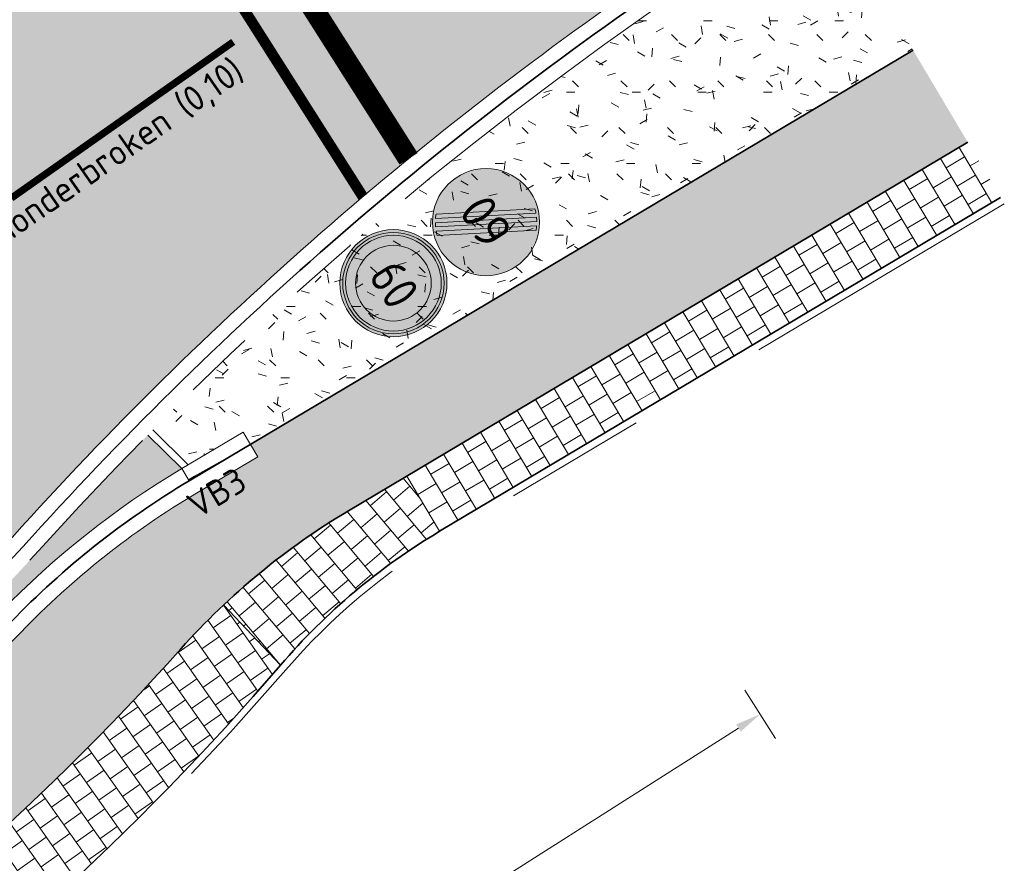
# Model space of a CAD drawing. Header units: metres. Extents: x 191748 to 192615, y 309710 to 310028.
# Tile 72 of 76: x 192258 to 192272, y 309854 to 309866. Entities that reach past the tile are written whole.
import ezdxf
from ezdxf.enums import TextEntityAlignment as Align

# ---------------------------------------------------------------- set-up
doc = ezdxf.new("R2010")
doc.units = ezdxf.units.M
for name, pattern in [('VH-OPSLUITBAND-SO', [10, 4, -2, 2, -2]), ('VH-OPSLUITBAND_100X200', [16, 8, -2, 4, -2]), ('VH-TROTTOIRBAND_180-200', [20, 10, -2, 2, -2, 2, -2])]:
    doc.linetypes.add(name, pattern=pattern)
for name, color, linetype, lineweight in [('N-WE-GR-GRAS-A', 62, 'Continuous', 9), ('N-WE-VH-KANTLAAG 2 STREKS-G', 170, 'Continuous', 18), ('N-WE-VH-KANTOPSLUITING_OPSLUITBAND_80X200 VOORKANT-G', 1, 'Continuous', 35), ('N-WE-VH-KANTOPSLUITING_OPSLUITBAND_80X200-G', 5, 'VH-OPSLUITBAND-SO', 18), ('N-WE-VH-KANTOPSLUITING_TEKST-T', 7, 'VH-OPSLUITBAND_100X200', 35), ('N-WE-VH-KANTOPSLUITING_TROTTOIRBAND_RWS VOORKANT-G', 2, 'Continuous', 35), ('N-WE-VH-KANTOPSLUITING_TROTTOIRBAND_RWS-G', 6, 'VH-TROTTOIRBAND_180-200', 18), ('N-WE-VH-KANTOPSLUITING_TROTTOIRBAND_RWS_EINDVERLOOPBAND-S', 6, 'Continuous', 25), ('N-WE-VH-KANTVERHARDING-G', 5, 'Continuous', 35), ('N-WE-VH-TEGEL-A', 252, 'Continuous', 9), ('N-WE-VH-VERHARDING_ASFALT-A', 253, 'Continuous', 9), ('N-WE-VW-VERKEERSTEKEN_BORD_A-S-1000', 7, 'Continuous', 25), ('N-WE-VW-VERKEERSTEKEN_BORD_ZONEBORD-S-200', 7, 'Continuous', 25), ('X-XX-AL-AANPIJLING_MAATVOERING-S', 6, 'Continuous', 5), ('X-XX-AL-MAATVOERING-M', 6, 'Continuous', 18)]:
    doc.layers.add(name, color=color, linetype=linetype, lineweight=lineweight)
doc.layers.add('N-WE-VH-GESLOTENVERHARDING_ASFALT_COATING_ROOD-A', color=7, linetype='Continuous', lineweight=9, true_color=0xf2beba)
doc.layers.add('N-WE-VW-MARKERING-T', color=7, linetype='Continuous', true_color=0xf7f7f7)
doc.layers.add('N-WE-VW-MARKERING_30 KM zone-S', color=7, linetype='Continuous', true_color=0xf7f7f7)
doc.styles.add('NLCS-ISO', font='NLCS-ISO.ttf')
doc.styles.add('NLCS-ISO-M200-T18', font='NLCS-ISO.ttf', dxfattribs={"height": 0.36})
doc.styles.add('NLCS-RVV-M200-T25', font='NLCS-RVV.ttf')
doc.dimstyles.new('NLCS-M200-T18-PIJL_L2_H2', dxfattribs={"dimscale": 0.2, "dimtxt": 2.5, "dimasz": 1.8, "dimexe": 2, "dimexo": 2, "dimgap": 0.7, "dimtad": 1, "dimzin": 0, "dimdsep": 46, "dimtxsty": 'NLCS-ISO-M200-T18', "dimcen": 0, "dimdle": 2, "dimclrd": 256, "dimclre": 256, "dimclrt": 7, "dimazin": 0, "dimtfac": 1, "dimtdec": 3, "dimtofl": 0, "dimtmove": 0, "dimatfit": 3, "dimfxl": 2, "dimfxlon": 1, "dimtfillclr": 256, "dimtolj": 1, "dimtzin": 0, "dimlwd": -1, "dimlwe": -1, "dimarcsym": 0})

# ---------------------------------------------------------------- blocks, each defined once
blk = doc.blocks.new('N-SVW-VERKEERSTEKEN_BORD_A01_060-SO')
at = {"true_color": 0xff0000}
h = blk.add_hatch(color=1, dxfattribs=at)
h.dxf.hatch_style = 1
h.paths.add_polyline_path([(-3.75, 0), (-3.55, 0, -1), (3.550000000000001, 0), (3.75, 0, 1)])
at = {"true_color": 0xffffff}
h = blk.add_hatch(color=7, dxfattribs=at)
h.dxf.hatch_style = 1
h.paths.add_polyline_path([(-3.55, 0), (-3.35, 0, -1), (3.35, 0), (3.550000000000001, 0, 1)])
at = {"true_color": 0xff0000}
h = blk.add_hatch(color=1, dxfattribs=at)
h.dxf.hatch_style = 1
h.paths.add_polyline_path([(-3.35, 0), (-2.649999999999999, 0, -1), (2.649999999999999, 0), (3.35, 0, 1)])
at = {"true_color": 0xffffff}
h = blk.add_hatch(color=7, dxfattribs=at)
h.dxf.hatch_style = 1
h.paths.add_polyline_path([(-2.649999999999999, 0), (2.649999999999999, 0, 1)])
at = {"true_color": 0xff0000}
h = blk.add_hatch(color=1, dxfattribs=at)
h.dxf.hatch_style = 1
h.paths.add_polyline_path([(3.75, 0), (3.550000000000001, 0, -1), (-3.55, 0), (-3.75, 0, 1)])
at = {"true_color": 0xffffff}
h = blk.add_hatch(color=7, dxfattribs=at)
h.dxf.hatch_style = 1
h.paths.add_polyline_path([(3.550000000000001, 0), (3.35, 0, -1), (-3.35, 0), (-3.55, 0, 1)])
at = {"true_color": 0xff0000}
h = blk.add_hatch(color=1, dxfattribs=at)
h.dxf.hatch_style = 1
h.paths.add_polyline_path([(3.35, 0), (2.649999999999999, 0, -1), (-2.649999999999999, 0), (-3.35, 0, 1)])
at = {"true_color": 0xffffff}
h = blk.add_hatch(color=7, dxfattribs=at)
h.dxf.hatch_style = 1
h.paths.add_polyline_path([(2.649999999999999, 0), (-2.649999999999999, 0, 1)])
at = {"color": 1, "lineweight": 0, "true_color": 0xff0000}
blk.add_circle((0, 0), 3.75, dxfattribs=at)
at = {"color": 7, "lineweight": 0, "true_color": 0xffffff}
for radius in [3.55, 3.35, 2.649999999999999]:
    blk.add_circle((0, 0), radius, dxfattribs=at)
at = {"color": 250, "true_color": 0x191919, "style": 'NLCS-RVV-M200-T25', "width": 0.9}
blk.add_text('60', height=2.5, dxfattribs=at).set_placement((0.09999999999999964, 0), align=Align.MIDDLE_CENTER)
blk = doc.blocks.new('N-SVW-VERKEERSTEKEN_BORD_ZONEBORD BEGIN_A01_060BB15 2_ZONDER_ZONE-SO')
at = {"layer": 'N-WE-VW-VERKEERSTEKEN_BORD_A-S-1000'}
blk.add_blockref('N-SVW-VERKEERSTEKEN_BORD_A01_060-SO', (0, -0.4500000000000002), dxfattribs=at)
blk = doc.blocks.new('N-SVW-VERKEERSTEKEN_BORD_A02_060-SO')
at = {"true_color": 0xffffff}
h = blk.add_hatch(color=7, dxfattribs=at)
h.dxf.hatch_style = 1
h.paths.add_polyline_path([(1.060937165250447, 3.387759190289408, -0.02136085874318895), (1.346133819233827, 3.284878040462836), (-0.5152413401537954, 0), (-0.1717471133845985, 0), (1.61859999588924, 3.159530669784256, -0.02105508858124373), (1.878607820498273, 3.012197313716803), (0.1717471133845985, -4.440892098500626e-16), (0.5152413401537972, -4.440892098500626e-16), (2.126157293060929, 2.842877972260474, -0.02136085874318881), (2.360976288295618, 2.651092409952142), (0.8587355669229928, 0), (3.75, 0, 1), (-3.75, 0), (-0.8587355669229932, 4.440892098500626e-16)])
at = {"true_color": 0x191919}
h = blk.add_hatch(color=250, dxfattribs=at)
h.dxf.hatch_style = 1
edge = h.paths.add_edge_path()
edge.add_line((-2.126157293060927, -2.842877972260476), (1.346133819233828, 3.284878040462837))
edge.add_arc((2.131628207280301e-14, -3.996802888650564e-15), 3.549999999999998, 67.71631903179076, 72.6111228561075)
edge.add_line((1.060937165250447, 3.387759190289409), (-2.360976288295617, -2.651092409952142))
edge.add_arc((2.620126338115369e-14, 3.241851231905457e-14), 3.550000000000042, 228.3127842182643, 233.207588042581)
h = blk.add_hatch(color=250, dxfattribs=at)
h.dxf.hatch_style = 1
edge = h.paths.add_edge_path()
edge.add_line((1.61859999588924, 3.159530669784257), (-1.878607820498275, -3.012197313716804))
edge.add_arc((3.996802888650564e-15, 1.021405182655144e-14), 3.550000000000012, 238.0495745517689, 242.8743325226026)
edge.add_line((-1.61859999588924, -3.159530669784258), (1.878607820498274, 3.012197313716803))
edge.add_arc((2.220446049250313e-16, 7.993605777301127e-15), 3.549999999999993, 58.04957455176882, 62.87433252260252)
h = blk.add_hatch(color=250, dxfattribs=at)
h.dxf.hatch_style = 1
edge = h.paths.add_edge_path()
edge.add_line((-1.060937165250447, -3.387759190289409), (2.360976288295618, 2.651092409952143))
edge.add_arc((1.909583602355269e-14, 4.884981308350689e-15), 3.549999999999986, 48.31278421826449, 53.20758804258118)
edge.add_line((2.126157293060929, 2.842877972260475), (-1.346133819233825, -3.284878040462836))
edge.add_arc((4.440892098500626e-15, 1.998401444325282e-14), 3.550000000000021, 247.7163190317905, 252.6111228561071)
at = {"true_color": 0xffffff}
h = blk.add_hatch(color=7, dxfattribs=at)
h.dxf.hatch_style = 1
h.paths.add_polyline_path([(-0.8587355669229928, 0), (-3.75, 0, 1), (3.75, 0), (0.8587355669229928, 0), (-1.060937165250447, -3.387759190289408, -0.02136085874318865), (-1.346133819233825, -3.284878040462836), (0.5152413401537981, -4.440892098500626e-16), (0.1717471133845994, -8.881784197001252e-16), (-1.618599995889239, -3.159530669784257, -0.02105508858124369), (-1.878607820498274, -3.012197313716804), (-0.171747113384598, -4.440892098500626e-16), (-0.515241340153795, -8.881784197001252e-16), (-2.126157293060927, -2.842877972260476, -0.02136085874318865), (-2.360976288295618, -2.651092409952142)])
at = {"color": 250, "lineweight": 0, "true_color": 0x191919}
for points in [[(-2.126157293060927, -2.842877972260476), (1.346133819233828, 3.284878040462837, 0.02136085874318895), (1.060937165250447, 3.387759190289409), (-2.360976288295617, -2.651092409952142, 0.02136085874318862)], [(1.61859999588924, 3.159530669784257), (-1.878607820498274, -3.012197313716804, 0.02105508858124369), (-1.61859999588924, -3.159530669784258), (1.878607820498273, 3.012197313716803, 0.02105508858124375)], [(-1.060937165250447, -3.387759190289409), (2.360976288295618, 2.651092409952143, 0.02136085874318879), (2.126157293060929, 2.842877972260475), (-1.346133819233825, -3.284878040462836, 0.02136085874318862)]]:
    blk.add_lwpolyline(points, format="xyb", close=True, dxfattribs=at)
at = {"color": 253, "lineweight": 0, "true_color": 0xafafaf}
blk.add_circle((0, 0), 3.75, dxfattribs=at)
at = {"color": 253, "true_color": 0xafafaf, "style": 'NLCS-RVV-M200-T25'}
blk.add_text('60', height=2.5, dxfattribs=at).set_placement((0.04999999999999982, 0), align=Align.MIDDLE_CENTER)
blk = doc.blocks.new('N-SVW-VERKEERSTEKEN_BORD_ZONEBORD EINDE_A01_060BB15 2_ZONDER_ZONE-SO')
at = {"layer": 'N-WE-VW-VERKEERSTEKEN_BORD_A-S-1000'}
blk.add_blockref('N-SVW-VERKEERSTEKEN_BORD_A02_060-SO', (2.220446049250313e-16, -0.4500000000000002), dxfattribs=at)
blk = doc.blocks.new('TEKST VB')
at = {"layer": 'N-WE-VH-KANTOPSLUITING_TEKST-T', "style": 'NLCS-ISO'}
blk.add_attdef('TEKST_VERLOOPBANDEN', text='', height=0.36, rotation=0.340705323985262, dxfattribs=at).set_placement((0, 0), align=Align.BOTTOM_CENTER)
blk = doc.blocks.new('SVH-TROTTOIRBAND EINDVERLOOPBAND_180 200X250_200X120_RECHTS_L1000_HD-MM')
at = {"linetype": 'Continuous', "lineweight": 0}
for p in [(0, 20), (900, 0)]:
    blk.add_line(p, (100, 20), dxfattribs=at)
blk.add_lwpolyline([(1000, 0), (0, 0), (0, 200), (1000, 200)], close=True, dxfattribs=at)
blk = doc.blocks.new('*D95')
at = {"layer": 'defpoints', "color": 0, "transparency": 16777216}
for p in [(192264.059955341, 309863.6160215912), (192268.7147960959, 309856.2915501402), (192244.638, 309851.2730000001)]:
    blk.add_point(p, dxfattribs=at)
at = {"layer": 'X-XX-AL-AANPIJLING_MAATVOERING-S', "transparency": 16777216}
for p, q in [((192268.5002488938, 309856.6291438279), (192268.929343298, 309855.9539564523)), ((192249.5966750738, 309844.1416210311), (192268.4109617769, 309856.0984576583)), ((192249.0782935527, 309844.2861222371), (192249.5073879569, 309843.6109348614))]:
    blk.add_line(p, q, dxfattribs=at)
for points in [[(192268.3787796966, 309856.1490967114), (192268.4431438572, 309856.0478186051), (192268.7147960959, 309856.2915501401)], [(192249.5644929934, 309844.1922600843), (192249.628857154, 309844.0909819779), (192249.2928407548, 309843.9485285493)]]:
    blk.add_solid(points, dxfattribs=at)
at = {"layer": 'X-XX-AL-AANPIJLING_MAATVOERING-S', "color": 7, "transparency": 16777216, "insert": (192260.0384331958, 309851.2206929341), "char_height": 0.36, "attachment_point": 5, "rotation": 32.436733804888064, "style": 'NLCS-ISO-M200-T18'}
blk.add_mtext('\\A1;23.00m komverplaatsing', dxfattribs=at)
blk = doc.blocks.new('*D166')
at = {"layer": 'defpoints', "color": 0, "transparency": 16777216}
for p in [(192244.8935908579, 309855.191126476), (192266.608970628, 309834.4922791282)]:
    blk.add_point(p, dxfattribs=at)
at = {"layer": 'X-XX-AL-MAATVOERING-M', "transparency": 16777216}
blk.add_line((192243.2055820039, 309856.8001168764), (192244.6330063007, 309855.4395126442), dxfattribs=at)
blk.add_solid([(192244.6744039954, 309855.4829434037), (192244.591608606, 309855.3960818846), (192244.8935908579, 309855.191126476)], dxfattribs=at)
at = {"layer": 'X-XX-AL-MAATVOERING-M', "color": 7, "transparency": 16777216, "insert": (192244.0097895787, 309856.4756385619), "char_height": 0.36, "attachment_point": 5, "rotation": 316.37293247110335, "style": 'NLCS-ISO-M200-T18'}
blk.add_mtext('\\A1;R30.00', dxfattribs=at)

msp = doc.modelspace()

# ---------------------------------------------------------------- hatches: boundary and pattern name
at = {"layer": 'N-WE-GR-GRAS-A'}
h = msp.add_hatch(dxfattribs=at)
h.set_pattern_fill('AGR-GRAS_01', color=256, scale=0.04, pattern_type=2)
h.set_pattern_definition([(0, (0, 0), (1, 1), [0.12, -0.8]), (45, (0.4, 0.2), (-0.1131370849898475, 1.866761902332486), [0.12, -0.8]), (29.99999999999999, (0.08, 0.12), (0.2274613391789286, 1.286025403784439), [0.12, -0.8]), (15, (0.32, 0.48), (0.3856270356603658, 0.7244941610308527), [0.12, -0.8]), (135, (0.16, 2), (-0.02828427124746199, -0.6505382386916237), [0.12, -0.8]), (150, (1.2, 0.4), (0.2156921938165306, -0.5864101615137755), [0.12, -0.8]), (165, (0.24, 0.04), (0.1434520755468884, -0.7010146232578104), [0.12, -0.8]), (85, (0.4, 0.4), (-0.872677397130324, 1.040016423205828), [0.12, -0.8]), (99.99999999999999, (0, 0), (-1.112117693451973, 0.7787131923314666), [0.12, -0.7999999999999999])])
edge = h.paths.add_edge_path()
edge.add_line((192260.7024404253, 309859.7828374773), (192261.4731416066, 309860.2410922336))
edge.add_line((192261.4731416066, 309860.2410922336), (192261.575356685, 309860.0691850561))
edge.add_line((192261.575356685, 309860.0691850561), (192270.857, 309865.588))
edge.add_line((192270.857, 309865.588), (192269.419483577, 309867.8381767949))
edge.add_arc((192402.5568053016, 309659.4353321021), 247.3000042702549, 122.5723116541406, 122.8351835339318)
edge.add_line((192268.4647401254, 309867.2251542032), (192268.5731849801, 309867.0571074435))
edge.add_arc((192295.5759538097, 309825.2134642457), 49.80000000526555, 122.8351835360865, 135.2525683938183)
edge.add_line((192260.2071505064, 309860.2718120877), (192260.7024404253, 309859.7828374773))
at = {"layer": 'N-WE-VH-GESLOTENVERHARDING_ASFALT_COATING_ROOD-A'}
h = msp.add_hatch(color=256, dxfattribs=at)
h.dxf.hatch_style = 1
edge = h.paths.add_edge_path()
edge.add_arc((192244.0243701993, 309849.036280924), 0.4499999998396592, 230.4225353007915, 287.348414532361)
edge.add_arc((192233.6897319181, 309881.2700922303), 34.30000000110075, 287.7710036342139, 307.1700341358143)
edge.add_arc((192233.689733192, 309881.2700932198), 34.30000001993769, 307.1700314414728, 315.9919136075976)
edge.add_arc((192266.8487255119, 309849.2436790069), 11.80000000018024, 120.7354877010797, 136.0055259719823, ccw=False)
edge.add_line((192260.818035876, 309859.3862024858), (192261.6775717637, 309859.8972778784))
edge.add_line((192261.6775717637, 309859.8972778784), (192261.5753566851, 309860.0691850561))
edge.add_line((192261.5753566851, 309860.0691850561), (192270.857, 309865.588))
edge.add_line((192270.857, 309865.588), (192271.6236130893, 309864.2986961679))
edge.add_line((192271.6236130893, 309864.2986961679), (192262.9461587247, 309859.139128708))
edge.add_arc((192268.0569126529, 309850.5437698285), 9.99999999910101, 120.7354877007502, 138.2013745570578)
edge.add_arc((192233.6897319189, 309881.2700922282), 36.09999999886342, 289.36379946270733, 318.2013745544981, ccw=False)
edge.add_line((192245.6592327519, 309847.2121849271), (192245.5955394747, 309847.401771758))
edge.add_line((192245.5955394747, 309847.401771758), (192244.6476053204, 309847.083305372))
edge.add_arc((192233.6839772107, 309881.2912425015), 35.92191676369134, 284.36949514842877, 287.7706307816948, ccw=False)
edge.add_arc((192245.1302455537, 309836.6122301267), 10.19999999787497, 104.3694951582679, 123.9399972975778)
edge.add_arc((192258.1392042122, 309817.2820200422), 33.50000058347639, 123.9399973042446, 125.1354368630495)
edge.add_line((192238.8595800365, 309844.6781170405), (192233.0580172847, 309840.5953475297))
edge.add_arc((192221.6628963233, 309856.7876672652), 19.80000000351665, 291.26296266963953, 305.13543687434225, ccw=False)
edge.add_line((192228.8433443, 309838.3355354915), (192227.0587217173, 309837.6410688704))
edge.add_arc((192234.3842292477, 309818.8161667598), 20.20000000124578, 111.2629626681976, 123.3955080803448)
edge.add_line((192223.2658404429, 309835.6809653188), (192220.6846251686, 309834.0017217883))
edge.add_line((192220.6846251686, 309834.0017217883), (192219.8426701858, 309833.4635931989))
edge.add_arc((192084.1208556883, 310046.7414148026), 252.8000002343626, 300.0404543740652, 302.4711089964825, ccw=False)
edge.add_line((192210.6754033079, 309827.8994933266), (192196.5308240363, 309819.7197953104))
edge.add_line((192196.5308240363, 309819.7197953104), (192192.8295869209, 309817.6371578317))
edge.add_arc((192142.7684716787, 309904.204339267), 99.99996080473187, 298.6623529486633, 300.0404547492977, ccw=False)
edge.add_line((192190.7331580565, 309816.4582224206), (192190.6371805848, 309816.633802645))
edge.add_arc((192142.7686785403, 309904.2026409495), 99.79827117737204, 269.1016171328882, 298.6627164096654, ccw=False)
edge.add_arc((192141.984624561, 309854.2105173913), 49.79999962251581, 267.28177641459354, 269.1017624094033, ccw=False)
edge.add_arc((192146.0156778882, 309939.1148792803), 134.7999999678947, 262.0982203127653, 267.28177642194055, ccw=False)
edge.add_line((192127.4840057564, 309805.5947792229), (192126.5002487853, 309805.7350156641))
edge.add_line((192126.5002487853, 309805.7350156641), (192113.7508740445, 309808.2331677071))
edge.add_arc((192146.0156775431, 309939.1148779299), 134.7999985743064, 255.7287576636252, 256.15163443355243, ccw=False)
edge.add_arc((192146.0156779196, 309939.1148793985), 134.8000000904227, 249.2839910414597, 255.72875766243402, ccw=False)
edge.add_line((192098.3320379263, 309813.0303422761), (192078.8062263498, 309820.4147669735))
edge.add_line((192078.8062263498, 309820.4147669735), (192078.2031537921, 309820.6428416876))
edge.add_arc((192072.6848690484, 309806.0514560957), 15.60000000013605, 69.28399103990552, 186.6211746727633)
edge.add_line((192057.1889176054, 309804.2527096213), (192058.1706189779, 309795.7954884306))
edge.add_line((192058.1706189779, 309795.7954884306), (192059.8562187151, 309781.2742804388))
edge.add_arc((192556.7199951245, 309838.9494718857), 500.2000000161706, 186.6211746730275, 188.2193609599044)
edge.add_line((192061.6580603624, 309767.43918755), (192062.8420816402, 309759.6676848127))
edge.add_line((192062.8420816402, 309759.6676848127), (192061.298320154, 309759.4374529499))
edge.add_line((192061.298320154, 309759.4374529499), (192060.1734683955, 309767.2247424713))
edge.add_arc((192556.7199952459, 309838.9494719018), 501.7000001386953, 186.6211746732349, 188.2193609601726, ccw=False)
edge.add_line((192058.3662233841, 309781.1013240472), (192056.6806236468, 309795.6225320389))
edge.add_line((192056.6806236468, 309795.6225320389), (192055.6989222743, 309804.0797532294))
edge.add_arc((192072.6848690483, 309806.0514560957), 17.10000000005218, 69.28399104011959, 186.6211746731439, ccw=False)
edge.add_line((192078.7337580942, 309822.0458595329), (192079.3368306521, 309821.8177848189))
edge.add_line((192079.3368306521, 309821.8177848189), (192080.1912720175, 309821.4946454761))
edge.add_line((192080.1912720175, 309821.4946454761), (192098.8626422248, 309814.4333601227))
edge.add_arc((192146.015677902, 309939.1148793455), 133.3000000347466, 249.2839910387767, 256.1356227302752)
edge.add_arc((192146.0156779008, 309939.1148793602), 133.3000000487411, 256.1356227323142, 261.6913552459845)
edge.add_arc((192146.0156778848, 309939.1148792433), 133.2999999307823, 261.6913552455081, 267.2817764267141)
edge.add_arc((192141.9846245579, 309854.2105172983), 48.29999952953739, 267.2817764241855, 269.1017624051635)
edge.add_arc((192142.7684526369, 309904.2043734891), 98.299999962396, 269.1017624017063, 300.0462624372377)
edge.add_line((192191.9871735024, 309819.113789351), (192195.6884480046, 309821.1964478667))
edge.add_line((192195.6884480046, 309821.1964478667), (192209.8243640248, 309829.3711359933))
edge.add_arc((192084.1208557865, 310046.7414146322), 251.1000000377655, 300.0404543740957, 303.1985352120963)
edge.add_arc((192233.4902673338, 309818.468291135), 21.69999999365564, 111.2629626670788, 123.19853521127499, ccw=False)
edge.add_line((192225.6207864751, 309838.6910820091), (192228.2993709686, 309839.7334242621))
edge.add_arc((192221.6628963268, 309856.7876672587), 18.29999999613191, 291.2629626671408, 305.1354368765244)
edge.add_line((192232.1947505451, 309841.8220384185), (192237.9963133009, 309845.904807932))
edge.add_arc((192258.1392035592, 309817.2820209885), 34.99999943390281, 123.93999727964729, 125.1354368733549, ccw=False)
edge.add_line((192238.5978501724, 309846.3188160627), (192239.7848766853, 309847.0833405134))
edge.add_arc((192246.077788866, 309836.8657450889), 11.99999999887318, 105.5881973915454, 121.62848938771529, ccw=False)
edge.add_line((192242.8531319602, 309848.4243603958), (192243.7376658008, 309848.6894371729))
at = {"layer": 'N-WE-VH-TEGEL-A'}
h = msp.add_hatch(dxfattribs=at)
h.set_pattern_fill('AVH-TEGEL_300X300_HALFST', color=256, pattern_type=2)
h.set_pattern_definition([(30.73548770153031, (192264.2248171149, 309858.8523353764), (0.1811994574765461, 0.2822530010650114), [0.2999999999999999, -0.2999999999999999]), (120.7354877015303, (192264.2248171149, 309858.8523353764), (-0.2578607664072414, -0.1533226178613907), [])])
h.paths.add_polyline_path([(192263.7648492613, 309859.6259176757), (192264.2248171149, 309858.8523353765), (192272.0835809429, 309863.5251138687), (192271.6236130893, 309864.2986961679)])
h = msp.add_hatch(dxfattribs=at)
h.set_pattern_fill('AVH-TEGEL_300X300_HALFST', color=256, pattern_type=2)
h.set_pattern_definition([(40.04921267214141, (192261.9948439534, 309856.9778993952), (0.1331308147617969, 0.3078574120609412), [0.3, -0.3]), (130.0492126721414, (192261.9948439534, 309856.9778993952), (-0.229647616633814, -0.1930336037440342), [])])
h.paths.add_polyline_path([(192263.7648492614, 309859.6259176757), (192262.9461587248, 309859.139128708, 0.05485431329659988), (192261.1994171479, 309857.8221457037), (192261.9948439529, 309856.9778993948, -0.08145703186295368), (192264.2248171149, 309858.8523353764)])
h = msp.add_hatch(dxfattribs=at)
h.set_pattern_fill('AVH-TEGEL_300X300_HALFST', color=256, pattern_type=2)
h.set_pattern_definition([(35.13543687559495, (192250.0961266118, 309856.3929900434), (0.1590115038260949, 0.2953224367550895), [0.3, -0.3]), (125.1354368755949, (192250.0961266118, 309856.3929900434), (-0.2453381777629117, -0.1726533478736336), [])])
edge = h.paths.add_edge_path()
edge.add_line((192261.9948439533, 309856.9778993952), (192261.199417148, 309857.8221457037))
edge.add_arc((192268.0569126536, 309850.5437698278), 10.00000000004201, 133.2945835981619, 138.2013745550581)
edge.add_arc((192233.6897319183, 309881.2700922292), 36.10000000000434, 289.38028355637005, 318.2013745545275, ccw=False)
edge.add_line((192245.6690307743, 309847.2156299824), (192245.7353980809, 309847.0269626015))
edge.add_arc((192233.6897319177, 309881.2700922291), 36.30000000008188, 287.3845182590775, 289.380283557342, ccw=False)
edge.add_line((192244.5355525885, 309846.6282364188), (192243.6272994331, 309845.9925859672))
edge.add_line((192243.6272994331, 309845.9925859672), (192244.32394352, 309844.9971816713))
edge.add_arc((192251.2678667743, 309835.2103573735), 11.99999999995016, 110.88874372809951, 125.35636832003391, ccw=False)
edge.add_arc((192233.6897319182, 309881.2700922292), 37.3000000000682, 290.8887437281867, 319.3629376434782)
at = {"layer": 'N-WE-VH-VERHARDING_ASFALT-A'}
h = msp.add_hatch(color=256, dxfattribs=at)
h.dxf.hatch_style = 1
edge = h.paths.add_edge_path(flags=16)
edge.add_arc((192256.0629673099, 309862.0428111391), 0.6999999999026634, 319.3246451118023, 470.9462286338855)
edge.add_arc((192266.6089706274, 309834.4922791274), 30.20000000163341, 110.9462286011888, 139.324645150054)
edge.add_arc((192244.2357352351, 309853.719560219), 0.6999999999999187, 139.3246451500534, 290.9462286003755)
edge.add_arc((192233.6897319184, 309881.270092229), 30.19999999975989, 290.9462286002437, 319.3246451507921)
edge = h.paths.add_edge_path()
edge.add_line((192271.399803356, 309869.0901268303), (192268.5030420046, 309873.6475649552))
edge.add_arc((192346.6804465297, 309747.3577371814), 148.528876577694, 121.7588199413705, 123.1146476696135)
edge.add_arc((192272.6832243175, 309876.2750104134), 8.451975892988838, 212.2700144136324, 213.6258421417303)
edge.add_arc((192402.5677959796, 309659.4185545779), 252.520061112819, 122.8351254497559, 123.3940986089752)
edge.add_arc((192235.9522543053, 309912.1609069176), 50.1999999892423, 291.53972970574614, 303.3941118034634, ccw=False)
edge.add_arc((192266.608970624, 309834.4922791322), 33.2999999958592, 111.5397297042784, 139.3593063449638)
edge.add_arc((192214.6305602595, 309879.1072412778), 35.19999994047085, 316.3056181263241, 319.3593063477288, ccw=False)
edge.add_arc((192239.7560225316, 309855.1015410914), 0.4500000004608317, 199.0613597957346, 316.30561808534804, ccw=False)
edge.add_line((192239.3306963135, 309854.9545798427), (192238.7846379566, 309854.205637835))
edge.add_arc((192228.9930839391, 309861.1428901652), 11.99999999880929, 308.6423843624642, 324.68267635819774, ccw=False)
edge.add_arc((192214.6305602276, 309879.1072412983), 34.99999997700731, 305.13543687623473, 308.6423843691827, ccw=False)
edge.add_line((192234.7734507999, 309850.4844539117), (192228.9983091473, 309846.420277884))
edge.add_arc((192239.5301633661, 309831.4546490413), 18.29999999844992, 125.1354368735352, 139.3354496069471)
edge.add_line((192225.6489243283, 309843.3794636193), (192224.7499105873, 309842.3329547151))
edge.add_arc((192208.2896435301, 309856.4733086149), 21.70000000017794, 303.12842892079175, 319.3354496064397, ccw=False)
edge.add_arc((192084.1208557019, 310046.7414147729), 248.9000002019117, 300.0404543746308, 303.12842891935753, ccw=False)
edge.add_line((192208.7230190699, 309831.2756147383), (192194.5784397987, 309823.0959167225))
edge.add_line((192194.5784397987, 309823.0959167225), (192195.6797847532, 309821.1914379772))
edge.add_line((192195.6797847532, 309821.1914379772), (192209.8243640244, 309829.371135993))
edge.add_arc((192084.1208556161, 310046.7414149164), 251.1000003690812, 300.0404543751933, 303.1985352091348)
edge.add_arc((192233.4902673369, 309818.4682911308), 21.699999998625, 111.26296267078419, 123.19853521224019, ccw=False)
edge.add_line((192225.6207864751, 309838.6910820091), (192228.2993709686, 309839.7334242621))
edge.add_arc((192221.6628963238, 309856.7876672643), 18.30000000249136, 291.2629626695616, 305.1354368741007)
edge.add_line((192232.1947505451, 309841.8220384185), (192237.9963132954, 309845.9048079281))
edge.add_arc((192258.1392039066, 309817.2820204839), 35.00000004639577, 121.62848939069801, 125.13543687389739, ccw=False)
edge.add_arc((192246.0777888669, 309836.8657450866), 12.00000000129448, 105.5881973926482, 121.62848938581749, ccw=False)
edge.add_line((192242.8531319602, 309848.4243603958), (192243.7424453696, 309848.6855414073))
edge.add_arc((192244.0243588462, 309849.0362903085), 0.4500000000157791, 113.9652555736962, 231.2095140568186, ccw=False)
edge.add_arc((192258.1392038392, 309817.2820206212), 35.19999989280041, 110.91156740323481, 113.9652556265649, ccw=False)
edge.add_arc((192233.689731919, 309881.2700922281), 33.29999999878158, 290.911567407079, 317.8296715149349)
edge.add_arc((192295.5759538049, 309825.2134642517), 50.19999999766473, 123.98108625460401, 137.8296715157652, ccw=False)
edge.add_line((192267.5182098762, 309866.8404147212), (192268.354620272, 309867.3921081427))
edge.add_line((192268.354620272, 309867.3921081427), (192268.4647401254, 309867.2251542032))
edge.add_arc((192402.5568029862, 309659.4353357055), 247.2999999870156, 122.02950076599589, 122.83518353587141, ccw=False)
h = msp.add_hatch(color=256, dxfattribs=at)
h.dxf.hatch_style = 1
edge = h.paths.add_edge_path()
edge.add_line((192252.2030045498, 309852.8716990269), (192252.0937817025, 309853.0392411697))
edge.add_arc((192233.6897319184, 309881.2700922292), 33.69999999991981, 290.9115674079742, 303.100839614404, ccw=False)
edge.add_arc((192258.1392038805, 309817.2820205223), 34.79999999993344, 110.9115674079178, 113.9652556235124)
edge.add_arc((192244.0243588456, 309849.0362903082), 0.04999999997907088, 113.9652550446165, 287.7766086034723)
edge.add_arc((192233.6897319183, 309881.2700922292), 33.90000000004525, 287.7766080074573, 303.1008396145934)
edge = h.paths.add_edge_path()
edge.add_line((192254.0506803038, 309854.4163814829), (192254.1715167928, 309854.2570122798))
edge.add_arc((192233.6897319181, 309881.2700922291), 33.90000000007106, 307.1700341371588, 315.9953998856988)
edge.add_arc((192266.8487255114, 309849.2436790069), 12.19999999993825, 120.73548770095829, 135.9953998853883, ccw=False)
edge.add_line((192260.6136057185, 309859.7300168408), (192260.1368235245, 309860.2007197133))
edge.add_arc((192295.5759538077, 309825.2134642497), 49.80000000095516, 135.3676202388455, 137.8296715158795)
edge.add_arc((192233.6897319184, 309881.2700922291), 33.69999999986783, 307.170034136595, 317.8296715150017, ccw=False)

# ---------------------------------------------------------------- linework, layer by layer
at = {"layer": 'N-WE-VH-KANTLAAG 2 STREKS-G'}
for points in [[(192254.1700393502, 309867.3848525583), (192254.0557285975, 309867.5489654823), (192253.2351639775, 309866.9774117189), (192247.8553785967, 309863.2301912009), (192247.0046765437, 309862.637645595, 0.01008567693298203), (192245.8855127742, 309861.8240974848, 0.06696440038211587), (192239.3990409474, 309855.3755194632, 0.9474014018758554), (192240.0813882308, 309854.790675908, 0.01332501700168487), (192241.3406338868, 309856.1810125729, -0.05323593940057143), (192246.4896952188, 309861.0272514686, -0.01775707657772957), (192248.4233665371, 309862.3880459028, -0.05048769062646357), (192254.3829987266, 309865.4667139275, 0.05177067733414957), (192263.5820803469, 309870.248704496, -0.001449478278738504), (192264.8066861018, 309871.0509194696), (192265.6455043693, 309871.5945836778), (192265.5367290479, 309871.7624167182)], [(192268.4647401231, 309867.2251542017), (192268.354620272, 309867.3921081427), (192267.5182098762, 309866.8404147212, 0.06049950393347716), (192258.3701054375, 309858.9145747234, -0.04654501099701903), (192253.809007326, 309854.7351198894, -0.01775707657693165), (192251.8753360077, 309853.3743254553, -0.05323593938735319), (192245.575387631, 309850.1634821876, 0.01332501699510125), (192243.8415766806, 309849.44749668, 0.947401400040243), (192244.1617467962, 309848.6077759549, 0.06696440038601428), (192252.4214502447, 309852.5366147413, 0.01775707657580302), (192254.4131897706, 309853.9382738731, 0.0385269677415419), (192258.3611740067, 309857.4413292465, -0.0666825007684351), (192260.8180358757, 309859.3862024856), (192261.6775717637, 309859.8972778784), (192261.5753566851, 309860.069185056)]]:
    msp.add_lwpolyline(points, format="xyb", dxfattribs=at)
at = {"layer": 'N-WE-VH-KANTOPSLUITING_OPSLUITBAND_80X200 VOORKANT-G'}
msp.add_lwpolyline([(192272.0835809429, 309863.5251138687), (192264.2248171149, 309858.8523353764, 0.08145703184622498), (192261.9948439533, 309856.9778993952, -0.1248853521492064), (192246.9892132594, 309846.4216518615, 0.06321090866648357), (192244.3239435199, 309844.9971816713)], format="xyb", dxfattribs=at)
msp.add_lwpolyline([(192260.6136057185, 309859.7300168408), (192260.1368235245, 309860.2007197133)], dxfattribs=at)
at = {"layer": 'N-WE-VH-KANTOPSLUITING_OPSLUITBAND_80X200-G', "flags": 128}
msp.add_lwpolyline([(192272.1346884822, 309863.4391602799), (192264.2759246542, 309858.7663817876, 0.0814570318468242), (192262.0707289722, 309856.9127728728, -0.1248853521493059), (192247.0248687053, 309846.3282244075, 0.0632109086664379), (192244.381809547, 309844.9156248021, 0.0632109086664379)], format="xyb", dxfattribs=at)
msp.add_lwpolyline([(192260.7024404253, 309859.7828374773), (192260.2070790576, 309860.2718826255)], dxfattribs=at)
at = {"layer": 'N-WE-VH-KANTOPSLUITING_TROTTOIRBAND_RWS VOORKANT-G'}
for points in [[(192248.3141436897, 309862.5555880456, -0.05048769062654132), (192254.309569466, 309865.652746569, 0.05177067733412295), (192263.4720013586, 309870.4156853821, -0.001449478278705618), (192264.6975770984, 309871.2185357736)], [(192267.6299937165, 309866.674570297, 0.06049950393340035), (192258.5183359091, 309858.780307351, -0.04654501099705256), (192253.9298438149, 309854.5757506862, -0.04641551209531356)], [(192254.2923532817, 309854.0976430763, 0.03852696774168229), (192258.2173172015, 309857.5802724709, -0.06668250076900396), (192260.7158207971, 309859.5581096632)]]:
    msp.add_lwpolyline(points, format="xyb", dxfattribs=at)
at = {"layer": 'N-WE-VH-KANTOPSLUITING_TROTTOIRBAND_RWS-G', "ltscale": 0.5}
for points in [[(192264.5887942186, 309871.3863643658, 0.001449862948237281), (192263.3619223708, 309870.5826662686, -0.05177067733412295), (192254.2361402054, 309865.8387792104, 0.05051128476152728), (192248.2022633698, 309862.7213975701, 0.05051128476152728)], [(192267.7401031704, 309866.5075972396, 0.0604893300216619), (192258.6665663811, 309858.646039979, -0.04654501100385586), (192254.0506803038, 309854.4163814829, -0.04654501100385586)], [(192254.1715167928, 309854.2570122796, 0.03852696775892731), (192258.0734603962, 309857.7192156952, -0.06668250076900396), (192260.6136057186, 309859.7300168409)]]:
    msp.add_lwpolyline(points, format="xyb", dxfattribs=at)
at = {"layer": 'N-WE-VH-KANTVERHARDING-G'}
msp.add_lwpolyline([(192270.857, 309865.588), (192260.7158207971, 309859.5581096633)], dxfattribs=at)
msp.add_lwpolyline([(192271.6236130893, 309864.2986961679), (192262.9461587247, 309859.139128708, 0.07635718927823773), (192260.6019927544, 309857.208915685, -0.1264959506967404), (192245.6592327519, 309847.2121849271)], format="xyb", dxfattribs=at)
at = {"layer": 'N-WE-VH-TEGEL-A'}
for points in [[(192264.2248171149, 309858.8523353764), (192263.7648492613, 309859.6259176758)], [(192261.994843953, 309856.9778993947), (192261.1994171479, 309857.8221457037)]]:
    msp.add_lwpolyline(points, dxfattribs=at)
at = {"layer": 'N-WE-VW-MARKERING_30 KM zone-S'}
for points, const_width in [([(192260.9076989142, 309868.6032923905), (192263.7898780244, 309864.0681343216)], 0.3), ([(192260.1874579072, 309868.1984808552), (192263.1504633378, 309863.5361411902)], 0.15), ([(192258.2262068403, 309863.5181167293), (192261.3338237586, 309865.7050591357)], 0.1)]:
    msp.add_lwpolyline(points, dxfattribs=dict(at, const_width=const_width))

# ---------------------------------------------------------------- block references
at = {"layer": 'N-WE-VH-KANTOPSLUITING_TEKST-T', "rotation": 30.73548769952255}
msp.add_blockref('TEKST VB', (192261.2486080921, 309859.1471987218), dxfattribs=at).add_auto_attribs({'TEKST_VERLOOPBANDEN': 'VB3'})
at = {"layer": 'N-WE-VH-KANTOPSLUITING_TROTTOIRBAND_RWS_EINDVERLOOPBAND-S', "xscale": 0.001, "yscale": 0.001, "zscale": 0.001, "rotation": 30.73548769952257}
msp.add_blockref('SVH-TROTTOIRBAND EINDVERLOOPBAND_180 200X250_200X120_RECHTS_L1000_HD-MM', (192260.7158207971, 309859.5581096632), dxfattribs=at)
at = {"layer": 'N-WE-VW-VERKEERSTEKEN_BORD_ZONEBORD-S-200', "xscale": 0.2, "yscale": 0.2, "zscale": 0.2}
for name, p, rotation in [('N-SVW-VERKEERSTEKEN_BORD_ZONEBORD EINDE_A01_060BB15 2_ZONDER_ZONE-SO', (192264.799436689, 309863.1329839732), 122.5793633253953), ('N-SVW-VERKEERSTEKEN_BORD_ZONEBORD BEGIN_A01_060BB15 2_ZONDER_ZONE-SO', (192263.6534413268, 309862.3751184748), 302.5793633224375)]:
    msp.add_blockref(name, p, dxfattribs=dict(at, rotation=rotation))

# ---------------------------------------------------------------- texts
at = {"layer": 'N-WE-VW-MARKERING-T', "insert": (192257.7104587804, 309863.0059335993), "char_height": 0.36, "attachment_point": 1, "rotation": 34.762281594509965, "style": 'NLCS-ISO-M200-T18'}
msp.add_mtext_dynamic_manual_height_columns('ononderbroken (0,10)', width=6.089967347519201, gutter_width=12.5, heights=[0], dxfattribs=at)

# ---------------------------------------------------------------- dimensions: what is measured, and where the dimension line sits
at = {"layer": 'X-XX-AL-AANPIJLING_MAATVOERING-S'}
dim = msp.add_linear_dim(base=(192268.7147960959, 309856.2915501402), p1=(192244.6379999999, 309851.273), p2=(192264.059955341, 309863.6160215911), angle=32.43673380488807, text='23.00m komverplaatsing', dimstyle='NLCS-M200-T18-PIJL_L2_H2', dxfattribs=at)
dim.commit()
dim.dimension.update_dxf_attribs({"geometry": '*D95', "text_midpoint": (192260.2390348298, 309850.905042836), "dimtype": 160})
at = {"layer": 'X-XX-AL-MAATVOERING-M'}
dim = msp.add_radius_dim(center=(192266.608970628, 309834.4922791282), mpoint=(192244.8935908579, 309855.191126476), dimstyle='NLCS-M200-T18-PIJL_L2_H2', dxfattribs=at)
dim.commit()
dim.dimension.update_dxf_attribs({"geometry": '*D166', "text_midpoint": (192244.0097895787, 309856.4756385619)})

doc.saveas('drawing.dxf')
